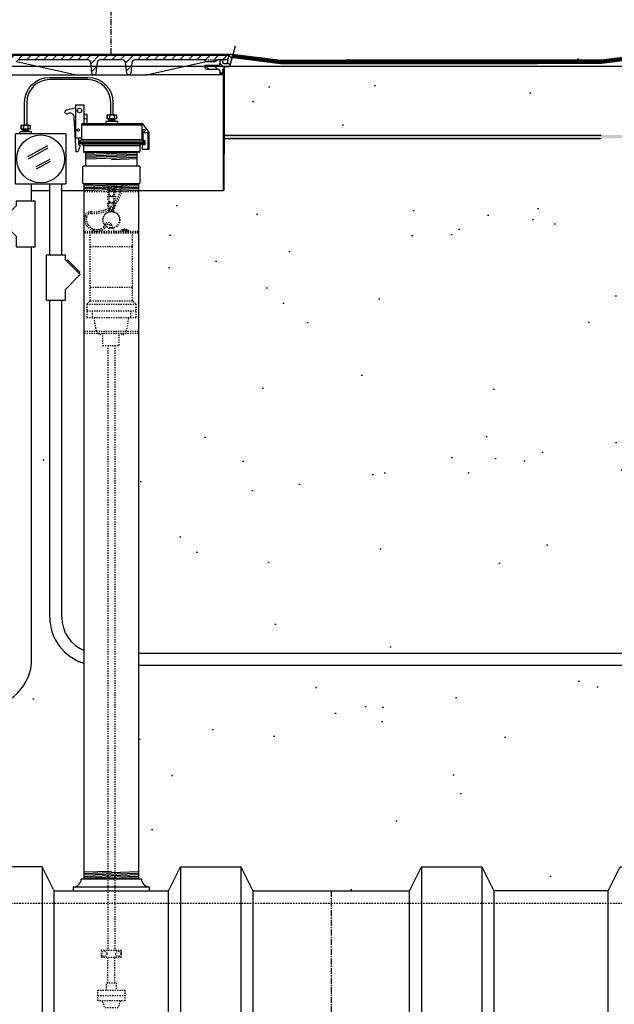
# Model space of a CAD drawing. Extents: x -169 to 6736, y -208 to 3022.
# Tile 115 of 256: x 1621 to 1670, y 342 to 424. Entities that reach past the tile are written whole.
import ezdxf

# ---------------------------------------------------------------- set-up
doc = ezdxf.new("R2010")
doc.units = 0
doc.header["$MEASUREMENT"] = 0
doc.header["$PDSIZE"] = 1
for name, pattern in [('CENTER1', [0.6625, 0.5, -0.075, 0.0125, -0.075]), ('HIDDEN3', [0.1875, 0.125, -0.0625]), ('HIDDEN5', [0.05, 0.025, -0.025])]:
    doc.linetypes.add(name, pattern=pattern)
doc.layers.get('DEFPOINTS').update_dxf_attribs({"linetype": 'CONTINUOUS'})
for name, color, linetype in [('CENTERLINE', 3, 'CENTER1'), ('CONCRETE-HATCH', 2, 'CONTINUOUS'), ('CONDUIT', 2, 'CONTINUOUS'), ('DIM', 3, 'CONTINUOUS'), ('FACE-SEAL-ADAPTOR', 3, 'CONTINUOUS'), ('FREEZE-LINES', 8, 'CONTINUOUS'), ('GALV-4-PIPE', 4, 'CONTINUOUS'), ('J-BOX', 2, 'CONTINUOUS'), ('PEAGRAVEL-HATCH', 3, 'CONTINUOUS'), ('PROBE', 2, 'CONTINUOUS'), ('TANK-BUNG-OPENING-4', 3, 'CONTINUOUS'), ('TANK-MANHOLE-18', 2, 'CONTINUOUS'), ('TANK-MANHOLE-COVER-18', 2, 'CONTINUOUS'), ('TANK-MANHOLE-COVER-HATCH-18', 7, 'CONTINUOUS'), ('TANK-MANHOLE-HATCH-18', 7, 'CONTINUOUS'), ('TANK-SLAB', 6, 'CONTINUOUS'), ('TANK-UST', 5, 'CONTINUOUS'), ('TANK-UST-RIB', 7, 'CONTINUOUS'), ('TLM-CAP', 3, 'CONTINUOUS')]:
    doc.layers.add(name, color=color, linetype=linetype)
doc.styles.add('SIMPLEX', font='simplex')
doc.dimstyles.new('DIM64', dxfattribs={"dimscale": 64, "dimtxt": 0.09375, "dimasz": 0.09375, "dimexe": 0.0625, "dimexo": 0.0625, "dimgap": 0.046875, "dimtad": 1, "dimdec": 4, "dimzin": 3, "dimdsep": 46, "dimlunit": 4, "dimtxsty": 'SIMPLEX', "dimcen": 0, "dimclrd": 256, "dimclre": 256, "dimclrt": 256, "dimadec": 0, "dimazin": 0, "dimtfac": 1, "dimtdec": 4, "dimtmove": 0, "dimatfit": 3, "dimfxl": 1, "dimfrac": 2, "dimtolj": 1, "dimtzin": 0, "dimarcsym": 0})

# ---------------------------------------------------------------- blocks, each defined once
blk = doc.blocks.new('*D17')
at = {"layer": 'DEFPOINTS', "color": 0, "transparency": 16777216}
for p in [(1422.429, 414.289), (2052.154, 410.007), (1422.429, 136.516)]:
    blk.add_point(p, dxfattribs=at)
at = {"layer": 'DIM', "lineweight": -2, "transparency": 16777216}
for p, q in [((1422.429, 410.289), (1422.429, 132.516)), ((2052.154, 406.007), (2052.154, 132.516)), ((2046.154, 136.516), (1428.429, 136.516))]:
    blk.add_line(p, q, dxfattribs=at)
at = {"layer": 'DIM', "transparency": 16777216}
for points in [[(1428.429, 137.516), (1428.429, 135.516), (1422.429, 136.516)], [(2046.154, 137.516), (2046.154, 135.516), (2052.154, 136.516)]]:
    blk.add_solid(points, dxfattribs=at)
at = {"layer": 'DIM', "transparency": 16777216, "insert": (1737.291, 144.087), "char_height": 6, "attachment_point": 5, "style": 'SIMPLEX'}
blk.add_mtext('\\A1;52\'-5 3/4" (F.V. TANK SLAB)', dxfattribs=at)

msp = doc.modelspace()

# ---------------------------------------------------------------- hatches: boundary and pattern name
at = {"layer": 'CONCRETE-HATCH'}
h = msp.add_hatch(dxfattribs=at)
h.set_pattern_fill('AR-CONC', color=256, scale=2.67, style=0)
h.set_pattern_definition([(50, (1546.194, 414.289), (19.1508, -1.6755), [2.0025, -22.0275]), (355, (1546.194, 414.289), (-3.7047, 20.0835), [1.602, -17.622]), (100.451, (1547.79, 414.149), (15.4462, 18.408), [1.7019, -18.7205]), (46.184, (1546.194, 419.629), (28.4953, -4.4194), [3.004, -33.041]), (96.636, (1548.57, 419.26), (24.9555, 26.009), [2.553, -28.081]), (351.184, (1546.194, 419.63), (24.9555, 26.009), [2.403, -26.433]), (21, (1548.864, 418.294), (15.9374, -10.75), [2.0025, -22.0275]), (326, (1548.864, 418.294), (6.4965, 19.3615), [1.602, -17.622]), (71.451, (1550.192, 417.398), (22.434, 8.6116), [1.7019, -18.7205]), (37.5, (1546.194, 414.2886), (0.32467, 8.88827), [0, -17.4084, 0, -17.889, 0, -17.68875]), (7.5, (1546.194, 414.289), (7.02396, 10.5308), [0, -10.1994, 0, -17.0079, 0, -6.74175]), (327.5, (1540.24, 414.2886), (14.25306, -0.6022), [0, -6.675, 0, -20.826, 0, -27.6345]), (317.5, (1537.57, 414.289), (15.5711, 2.6728), [0, -8.6775, 0, -13.8306, 0, -19.6245])])
h.paths.add_polyline_path([(1667.51805, 418.79096), (1668.23348, 419.6672), (1668.23348, 421.21902), (1664.2902, 420.72611), (1638.41718, 420.72611), (1638.20925, 419.94932), (1637.82336, 419.94932), (1637.77853, 419.92254), (1637.75203, 419.87263), (1637.75203, 414.28861), (1669.02599, 414.28861), (1669.02599, 415.964), (1667.51805, 415.964)])
at = {"layer": 'PEAGRAVEL-HATCH'}
h = msp.add_hatch(dxfattribs=at)
h.set_pattern_fill('AR-SAND', color=256, scale=7.5, style=0)
h.set_pattern_definition([(37.5, (569.323, 30.198), (-0.47245, 14.45118), [0, -11.4, 0, -12.75, 0, -12.1875]), (7.5, (569.323, 30.198), (13.27333, 21.1661), [0, -6.15, 0, -10.275, 0, -3.9375]), (327.5, (560.098, 30.198), (23.35606, 0.04244), [0, -3.75, 0, -13.5, 0, -17.625]), (317.5, (560.098, 30.198), (22.54595, 6.58257), [0, -1.875, 0, -8.85, 0, -10.125])])
h.paths.add_polyline_path([(1678.80732, 397.95192), (1674.24819, 399.33855), (1674.16889, 402.82494), (1673.05885, 403.14188), (1673.05885, 413.95761), (1637.65794, 414.06209), (1637.65794, 409.70659), (1630.64769, 409.70659), (1630.64769, 371.25844), (1678.97797, 371.25844)])
h.paths.add_polyline_path([(1678.94818, 370.30176), (1630.56261, 370.29867), (1630.56261, 352.56309), (1631.45296, 351.91005), (1631.45296, 351.55925), (1633.05376, 351.55925), (1634.10236, 353.65645), (1639.05376, 353.55925), (1640.05376, 351.55925), (1653.05376, 351.55925), (1654.05376, 353.55925), (1659.05376, 353.55925), (1660.05376, 351.55925), (1669.55376, 351.55925), (1670.55376, 353.55925), (1675.55376, 353.55925), (1676.55376, 351.55925), (1678.02984, 351.55924), (1678.72564, 353.2784), (1678.36441, 359.1221), (1679.04889, 359.12203)])
h.paths.add_polyline_path([(1711.86302, 397.98375), (1707.34302, 399.34369), (1707.01902, 402.97021), (1706.02982, 403.2003), (1706.02982, 414.12804), (1689.55426, 414.12804), (1689.55426, 403.25428), (1688.73965, 403.06613), (1688.5332, 402.8201), (1688.5332, 401.21886), (1688.29899, 401.21886), (1688.22155, 399.34587), (1683.85452, 398.00535), (1683.77708, 396.81562), (1683.65216, 396.81562), (1683.65216, 371.30176), (1711.92965, 371.30694)])
h.paths.add_polyline_path([(1711.944, 370.30176), (1683.55012, 370.3049), (1683.55377, 359.1221), (1684.24313, 359.1221), (1683.88189, 353.2784), (1684.57824, 351.91004), (1684.57824, 351.55925), (1686.05376, 351.55925), (1687.05376, 353.55925), (1692.05376, 353.55925), (1693.05376, 351.55925), (1702.55376, 351.55925), (1703.55376, 353.55925), (1708.55376, 353.55925), (1709.55376, 351.55925), (1711.01819, 351.55925), (1711.66739, 352.55925), (1711.944, 352.55918)])
h.paths.add_polyline_path([(1739.83168, 409.73965), (1737.97196, 409.73965), (1737.97196, 414.06672), (1722.59511, 414.06672), (1722.59511, 403.25007), (1721.62025, 403.04246), (1721.52437, 401.25377), (1721.20475, 399.33731), (1716.80992, 398.02774), (1716.6452, 396.76607), (1716.6452, 371.30176), (1736.80864, 371.28118), (1739.0752, 372.31454), (1739.83168, 373.89371)])
h.paths.add_polyline_path([(1738.32237, 362.32058), (1741.12897, 364.82693), (1744.1446, 365.09547), (1744.97124, 366.08769), (1744.9542, 409.70253), (1740.83773, 409.70253), (1740.83773, 374.30176), (1739.50146, 370.32906), (1716.64497, 370.30176), (1716.64079, 352.55925), (1716.91739, 352.55925), (1717.56659, 351.91005), (1717.56659, 351.55925), (1719.05376, 351.55925), (1720.05376, 353.55925), (1725.05376, 353.55925), (1726.05376, 351.55925), (1735.55376, 351.55925), (1736.55376, 353.55925), (1737.51571, 353.55925), (1737.51571, 359.08925)])
h = msp.add_hatch(dxfattribs=at)
h.set_pattern_fill('AR-SAND', color=256, scale=7.5, style=0)
h.set_pattern_definition([(37.5, (1500.79, 351.516), (-0.4725, 14.4512), [0, -11.4, 0, -12.75, 0, -12.1875]), (7.5, (1500.79, 351.516), (13.2733, 21.166), [0, -6.15, 0, -10.275, 0, -3.9375]), (327.5, (1491.565, 351.516), (23.3561, 0.0424), [0, -3.75, 0, -13.5, 0, -17.625]), (317.5, (1491.565, 351.516), (22.546, 6.5826), [0, -1.875, 0, -8.85, 0, -10.125])])
h.paths.add_polyline_path([(1626.14769, 370.42256, -0.33231803), (1623.28172, 374.25844), (1623.28172, 400.55842), (1623.00392, 400.55842), (1623.00392, 404.33631), (1623.28172, 404.33631), (1623.28172, 409.69624), (1621.78135, 409.69624), (1621.78135, 408.79076), (1622.05915, 408.79076), (1622.05915, 405.01287), (1621.78135, 405.01287), (1621.78135, 370.77884, -0.41421356), (1617.78135, 366.77884), (1594.60758, 366.77884), (1594.60758, 366.38165), (1594.42196, 366.38165), (1594.42196, 366.42769), (1593.86508, 366.42769), (1593.86508, 366.38165), (1593.35444, 366.34595), (1593.35444, 365.93306), (1593.23069, 365.93306), (1593.23069, 365.03587), (1592.61194, 365.03587), (1592.61194, 359.01592, 0.41421356), (1592.36194, 358.76592), (1592.36194, 357.76592), (1593.23116, 357.76592), (1593.46767, 357.76592), (1592.73114, 356.45069), (1592.73114, 356.05233, -0.41421356), (1592.48114, 355.80233), (1592.34769, 355.80233), (1592.34769, 351.51592), (1600.14769, 351.51592), (1601.14769, 353.51592), (1606.14769, 353.51592), (1607.14769, 351.51592), (1616.64769, 351.51592), (1617.64769, 353.51592), (1622.64769, 353.51592), (1623.64769, 351.51592), (1625.24849, 351.51592), (1625.24849, 351.86672, 0.41421356), (1625.89769, 352.51592), (1626.14769, 352.51592)])
h = msp.add_hatch(dxfattribs=at)
h.set_pattern_fill('AR-SAND', color=256, scale=7.5, style=0)
h.set_pattern_definition([(37.5, (1533.675, 397.031), (-0.4725, 14.4512), [0, -11.4, 0, -12.75, 0, -12.1875]), (7.5, (1533.675, 397.031), (13.2733, 21.166), [0, -6.15, 0, -10.275, 0, -3.9375]), (327.5, (1524.45, 397.031), (23.356, 0.0424), [0, -3.75, 0, -13.5, 0, -17.625]), (317.5, (1524.45, 397.03), (22.546, 6.5826), [0, -1.875, 0, -8.85, 0, -10.125])])
h.paths.add_polyline_path([(1626.14769, 409.69624), (1624.28172, 409.69624), (1624.28172, 404.33631), (1624.55952, 404.33631), (1624.55952, 403.96157), (1624.67738, 403.84371), (1624.75594, 403.92228), (1625.77735, 402.90087), (1625.69878, 402.8223), (1625.81664, 402.70445), (1624.55952, 401.44733), (1624.55952, 400.55842), (1624.28172, 400.55842), (1624.28172, 374.25844, 0.30472654), (1626.14769, 371.48103)])
at = {"layer": 'TANK-MANHOLE-COVER-HATCH-18', "linetype": 'Continuous'}
h = msp.add_hatch(dxfattribs=at)
h.set_pattern_fill('LINE', color=256, scale=4, angle=45, style=0)
h.set_pattern_definition([(45, (-29.2756, -564.00736), (-0.35355339, 0.35355339), [])])
h.paths.add_polyline_path([(1618.6383, 420.91443), (1618.64384, 420.85062), (1618.73576, 420.59877, 0.31505809), (1618.82383, 420.53716), (1619.57592, 420.53716, -0.20068244), (1619.64267, 420.50925), (1619.74221, 420.40834, 0.20068244), (1619.80895, 420.38042), (1620.14876, 420.38042), (1620.48856, 420.38042, 0.20067998), (1620.5553, 420.40834), (1620.65485, 420.50925, -0.20067998), (1620.72159, 420.53716), (1626.44026, 420.53716, -0.38336671), (1626.68885, 420.31372), (1626.78433, 419.42017, 0.38336671), (1626.9397, 419.28052), (1626.96652, 419.28052, 0.38336671), (1627.12189, 419.42017), (1627.21733, 420.31337, -0.38376912), (1627.46631, 420.53716), (1629.32907, 420.53716, -0.38581775), (1629.57963, 420.31159), (1629.67343, 419.42042, 0.38381878), (1629.82882, 419.28052), (1629.85709, 419.28052, 0.38381878), (1630.01248, 419.42042), (1630.10647, 420.31333, -0.38381878), (1630.3551, 420.53716), (1636.07517, 420.53716, -0.20067998), (1636.14191, 420.50925), (1636.24146, 420.40834, 0.20067998), (1636.3082, 420.38042), (1636.648, 420.38042), (1636.98781, 420.38042, 0.20068244), (1637.05455, 420.40834), (1637.15409, 420.50925, -0.20068244), (1637.22083, 420.53716), (1637.97154, 420.53716, 0.31505687), (1638.05961, 420.59877), (1638.15153, 420.85062), (1638.15708, 420.91443), (1628.39838, 420.91443)])
at = {"layer": 'TANK-MANHOLE-HATCH-18', "linetype": 'Continuous'}
h = msp.add_hatch(dxfattribs=at)
h.set_pattern_fill('LINE', color=256, scale=4, angle=135, style=0)
h.set_pattern_definition([(135, (-29.2756, -564.00736), (-0.35355339, -0.35355339), [])])
h.paths.add_polyline_path([(1637.62782, 420.35585), (1637.62167, 420.47781, 0.39953151), (1637.55925, 420.53716), (1637.48023, 420.53716, 0.39923087), (1637.41782, 420.47787), (1637.39838, 420.10025), (1636.17226, 420.10025), (1636.18338, 419.90008, 0.39805028), (1636.37059, 419.72298), (1637.29847, 419.72298, -0.39889443), (1637.4233, 419.60455), (1637.43724, 419.33974, 0.46914088), (1637.51429, 419.28226, 0.45806569), (1637.59118, 419.33747), (1637.62584, 419.72568, -0.38836603), (1637.68809, 419.78262), (1637.74097, 419.78262), (1637.74649, 419.88201, -0.40020821), (1637.84084, 419.97125), (1638.12127, 419.97125, 0.34818324), (1638.24304, 420.06802), (1638.46088, 421.00736), (1638.2778, 421.00736, 0.34699278), (1638.18742, 420.93605), (1638.03784, 420.29476, -0.34858266), (1637.94654, 420.22231), (1637.76827, 420.22231, -0.39953151)])
at = {"layer": 'TANK-SLAB'}
msp.add_hatch(color=256, dxfattribs=at).paths.add_polyline_path([(1674.16207, 414.28861), (1637.73126, 414.28861), (1637.73126, 414.00736), (1674.16207, 414.00736)])

# ---------------------------------------------------------------- linework, layer by layer
at = {"layer": 'CENTERLINE'}
for p, q in [((1628.39144, 421.00736), (1628.39144, 465.14738)), ((1646.64769, 351.51592), (1646.64769, 229.51592))]:
    msp.add_line(p, q, dxfattribs=at)
at = {"layer": 'CONDUIT'}
for p, q in [((1621.78135, 408.79076), (1621.78135, 410.21767)), ((1623.28172, 404.33631), (1623.28172, 410.21767)), ((1624.28172, 404.33631), (1624.28172, 410.21767)), ((1621.78135, 370.77884), (1621.78135, 405.01287)), ((1623.28172, 374.25844), (1623.28172, 400.55842)), ((1624.28172, 374.25844), (1624.28172, 400.55842)), ((1630.64769, 371.25844), (1679.04234, 371.25844)), ((1630.64769, 370.25844), (1679.0421, 370.25844))]:
    msp.add_line(p, q, dxfattribs=at)
for points in [[(1620.50355, 408.41602), (1619.24643, 407.1589), (1620.50355, 405.90179), (1620.50355, 405.01287), (1622.05915, 405.01287), (1622.05915, 408.79076), (1620.50355, 408.79076)], [(1624.55952, 403.96157), (1625.81664, 402.70445), (1624.55952, 401.44733), (1624.55952, 400.55842), (1623.00392, 400.55842), (1623.00392, 404.33631), (1624.55952, 404.33631)]]:
    msp.add_lwpolyline(points, close=True, dxfattribs=at)
msp.add_lwpolyline([(1624.67738, 403.84371), (1624.75594, 403.92228), (1625.77735, 402.90087), (1625.69878, 402.8223)], dxfattribs=at)
for centre, radius, start, end in [((1627.28172, 374.25844), 4, 180, 253.5303099), ((1627.28172, 374.25844), 3, 180, 247.7894801), ((1617.78135, 370.77884), 4, 270, 0)]:
    msp.add_arc(centre, radius, start, end, dxfattribs=at)
at = {"layer": 'DEFPOINTS'}
for points in [[(1638.66835, 421.66444), (1638.20925, 419.94932), (1637.82336, 419.94932), (1637.77853, 419.92254), (1637.75203, 419.87263), (1637.75203, 412.74358)], [(1638.67459, 421.66444), (1638.2155, 419.94932), (1637.82961, 419.94932), (1637.78477, 419.92254), (1637.75827, 419.87263), (1637.75827, 412.74358)], [(1638.67459, 421.66444), (1638.2155, 419.94932), (1637.82961, 419.94932), (1637.78477, 419.92254), (1637.75827, 419.87263), (1637.75827, 412.74358)]]:
    msp.add_lwpolyline(points, dxfattribs=at)
at = {"layer": 'FACE-SEAL-ADAPTOR'}
for p, q in [((1626.27269, 411.73593), (1626.27269, 412.86156)), ((1630.52269, 412.86156), (1630.52269, 411.73593))]:
    msp.add_line(p, q, dxfattribs=at)
at = {"layer": 'FACE-SEAL-ADAPTOR', "color": 7}
for p, q in [((1628.39769, 412.86156), (1626.27269, 412.78999)), ((1630.52269, 412.80807), (1626.27269, 412.66492)), ((1630.52269, 412.683), (1626.27269, 412.53984)), ((1630.52269, 412.55793), (1626.27269, 412.41477)), ((1630.52269, 412.43286), (1626.27269, 412.2897)), ((1630.52269, 412.30779), (1628.39769, 412.23621))]:
    msp.add_line(p, q, dxfattribs=at)
at = {"layer": 'FACE-SEAL-ADAPTOR'}
msp.add_lwpolyline([(1626.09908, 410.23593, -0.41421356), (1626.03658, 410.29843), (1626.03658, 411.67343, -0.41421356), (1626.09908, 411.73593), (1630.6963, 411.73593, -0.41421356), (1630.7588, 411.67343), (1630.7588, 410.29843, -0.41421356), (1630.6963, 410.23593)], format="xyb", close=True, dxfattribs=at)
at = {"layer": 'FREEZE-LINES', "linetype": 'Continuous'}
msp.add_line((1130.21218, 420.00736), (1904.5822, 420.00736), dxfattribs=at)
at = {"layer": 'GALV-4-PIPE', "color": 7}
for p, q in [((1628.39769, 410.23593), (1626.14769, 410.16014)), ((1630.64769, 410.18664), (1626.14769, 410.03507)), ((1630.64769, 410.06157), (1626.14769, 409.91)), ((1630.64769, 409.9365), (1626.14769, 409.78493)), ((1630.64769, 409.81143), (1626.14769, 409.65985)), ((1630.64769, 409.68636), (1628.27269, 409.60636)), ((1628.39769, 353.14545), (1626.14769, 353.06967)), ((1630.64769, 353.09617), (1626.14769, 352.94459)), ((1630.64769, 352.9711), (1626.14769, 352.81952)), ((1630.64769, 352.84603), (1626.14769, 352.69445)), ((1630.64769, 352.72096), (1626.14769, 352.56938)), ((1630.64769, 352.59589), (1628.27269, 352.51589))]:
    msp.add_line(p, q, dxfattribs=at)
at = {"layer": 'GALV-4-PIPE'}
msp.add_lwpolyline([(1630.64769, 352.51592), (1630.64769, 352.51592), (1626.14769, 352.51592), (1626.14769, 352.51592), (1626.14769, 410.23593), (1630.64769, 410.23593)], close=True, dxfattribs=at)
at = {"layer": 'J-BOX', "color": 7}
for p, q in [((1621.46736, 412.50494), (1623.11975, 413.41029)), ((1621.51293, 412.32357), (1623.16532, 413.22893)), ((1622.16828, 411.67628), (1623.30764, 412.30054)), ((1622.17957, 411.49492), (1623.33748, 412.12933))]:
    msp.add_line(p, q, dxfattribs=at)
at = {"layer": 'J-BOX'}
msp.add_lwpolyline([(1620.43716, 410.27322), (1620.43716, 414.35086, -0.41421356), (1620.49272, 414.40641), (1624.57035, 414.40641, -0.41421356), (1624.62591, 414.35086), (1624.62591, 410.27322, -0.41421356), (1624.57035, 410.21767), (1620.49272, 410.21767, -0.41421356)], format="xyb", close=True, dxfattribs=at)
msp.add_circle((1622.53153, 412.31204), 1.98948, dxfattribs=at)
at = {"layer": 'PROBE'}
for p, q in [((1628.19502, 415.42031), (1628.19502, 415.63153)), ((1628.52815, 415.98172), (1628.52815, 415.98172)), ((1628.52815, 415.98172), (1628.52815, 415.98172)), ((1628.68387, 415.42031), (1628.68387, 415.63153)), ((1621.04702, 414.56392), (1621.04702, 414.77513)), ((1621.38014, 415.12532), (1621.38014, 415.12532)), ((1621.38014, 415.12532), (1621.38014, 415.12532)), ((1621.53586, 414.56392), (1621.53586, 414.77513))]:
    msp.add_line(p, q, dxfattribs=at)
at = {"layer": 'PROBE', "color": 7}
for p, q in [((1628.68387, 415.52592), (1628.19502, 415.52592)), ((1621.53586, 414.66952), (1621.04702, 414.66952))]:
    msp.add_line(p, q, dxfattribs=at)
at = {"layer": 'PROBE', "color": 1, "linetype": 'HIDDEN5'}
for p, q in [((1626.14769, 409.94064), (1630.64769, 409.94064)), ((1628.04109, 410.23573), (1628.1877, 409.64333)), ((1628.04109, 409.77073), (1628.1877, 409.17834)), ((1628.10935, 409.78762), (1628.24273, 409.24865)), ((1628.11348, 410.23593), (1628.24273, 409.71365)), ((1628.20114, 407.92763), (1628.20114, 410.09588)), ((1628.24273, 409.71365), (1628.55264, 409.71365)), ((1628.68189, 410.23593), (1628.55264, 409.71365)), ((1628.68602, 409.78762), (1628.55264, 409.24865)), ((1628.59424, 407.92763), (1628.59424, 410.09588)), ((1628.75428, 410.23573), (1628.60768, 409.64333)), ((1628.75428, 409.77073), (1628.60768, 409.17834)), ((1626.14769, 409.59158), (1630.64769, 409.59158)), ((1628.04109, 409.2293), (1628.1877, 408.6369)), ((1628.10935, 409.24619), (1628.24273, 408.70721)), ((1628.1877, 409.64333), (1628.60768, 409.64333)), ((1628.1877, 409.17834), (1628.60768, 409.17834)), ((1628.24273, 409.24865), (1628.55264, 409.24865)), ((1628.68602, 409.24619), (1628.55264, 408.70721)), ((1628.75428, 409.2293), (1628.60768, 408.6369)), ((1628.04109, 408.64964), (1628.1877, 408.05725)), ((1628.10935, 408.66653), (1628.24273, 408.12756)), ((1628.1877, 408.6369), (1628.60768, 408.6369)), ((1628.1877, 408.05725), (1628.60768, 408.05725)), ((1628.24273, 408.70721), (1628.55264, 408.70721)), ((1628.24273, 408.12756), (1628.55264, 408.12756)), ((1628.68602, 408.66653), (1628.55264, 408.12756)), ((1628.75428, 408.64964), (1628.60768, 408.05725)), ((1626.89933, 406.49883), (1626.89933, 406.29843)), ((1627.4414, 406.48318), (1627.4414, 406.29843)), ((1628.20114, 406.54941), (1628.59424, 406.54941)), ((1628.20114, 406.29843), (1628.20114, 406.54941)), ((1628.59424, 406.29843), (1628.59424, 406.54941)), ((1626.14769, 406.29843), (1630.64769, 406.29843)), ((1626.14769, 406.22811), (1630.64769, 406.22811)), ((1626.14769, 406.1578), (1630.64769, 406.1578)), ((1626.65017, 400.5328), (1626.65017, 406.1578)), ((1630.1452, 400.5328), (1630.1452, 406.1578)), ((1626.65017, 405.0328), (1630.1452, 405.0328)), ((1626.65017, 401.6578), (1630.1452, 401.6578)), ((1626.36892, 400.25155), (1626.65017, 400.5328)), ((1626.36892, 400.25155), (1626.36892, 399.12655)), ((1626.36892, 400.25155), (1630.42645, 400.25155)), ((1626.65017, 400.5328), (1630.1452, 400.5328)), ((1630.42645, 400.25155), (1630.1452, 400.5328)), ((1630.42645, 400.25155), (1630.42645, 399.12655)), ((1626.36892, 399.68905), (1630.42645, 399.68905)), ((1626.36892, 399.12655), (1630.42645, 399.12655)), ((1626.79965, 399.68905), (1626.79965, 399.12655)), ((1629.99573, 399.68905), (1629.99573, 399.12655)), ((1626.14769, 398.00155), (1630.64769, 398.00155)), ((1626.14769, 397.84849), (1630.64769, 397.84849)), ((1627.67398, 397.84849), (1627.67398, 396.82573)), ((1629.05246, 396.82573), (1629.05246, 397.84849)), ((1627.67398, 396.82573), (1629.05246, 396.82573)), ((1628.11644, 343.87874), (1628.11644, 346.01902)), ((1628.67894, 343.87874), (1628.67894, 346.01902)), ((1627.27269, 342.84252), (1629.52269, 342.84252))]:
    msp.add_line(p, q, dxfattribs=at)
at = {"layer": 'PROBE'}
msp.add_lwpolyline([(1628.3457, 415.98172), (1628.3457, 416.99003, 0.41421356), (1626.43945, 418.89628), (1623.28639, 418.89628, 0.41421356), (1621.38014, 416.99003), (1621.38014, 415.12532), (1621.19264, 415.12532), (1621.19264, 416.99003, -0.41421356), (1623.28639, 419.08378), (1626.43945, 419.08378, -0.41421356), (1628.5332, 416.99003), (1628.5332, 415.98172)], format="xyb", close=True, dxfattribs=at)
for points in [[(1628.92619, 415.26281), (1628.92619, 415.42031), (1627.94261, 415.42031), (1627.94261, 415.26281)], [(1621.77819, 414.40641), (1621.77819, 414.56392), (1620.7946, 414.56392), (1620.7946, 414.40641)]]:
    msp.add_lwpolyline(points, dxfattribs=at)
at = {"layer": 'PROBE', "color": 7}
for points in [[(1628.08544, 415.98172, 0.41421356), (1628.05419, 415.95047), (1628.05419, 415.66278, 0.41421356), (1628.08544, 415.63153)], [(1628.21304, 415.98172, -0.41421356), (1628.24429, 415.95047), (1628.24429, 415.66278, -0.41421356), (1628.21304, 415.63153)], [(1628.27554, 415.98172, 0.41421356), (1628.24429, 415.95047), (1628.24429, 415.66278, 0.41421356), (1628.27554, 415.63153)], [(1628.59326, 415.98172, -0.41421356), (1628.62451, 415.95047), (1628.62451, 415.66278, -0.41421356), (1628.59326, 415.63153)], [(1628.65576, 415.98172, 0.41421356), (1628.62451, 415.95047), (1628.62451, 415.66278, 0.41421356), (1628.65576, 415.63153)], [(1628.78336, 415.98172, -0.41421356), (1628.81461, 415.95047), (1628.81461, 415.66278, -0.41421356), (1628.78336, 415.63153)], [(1620.93743, 415.12532, 0.41421356), (1620.90618, 415.09407), (1620.90618, 414.80638, 0.41421356), (1620.93743, 414.77513)], [(1621.06504, 415.12532, -0.41421356), (1621.09629, 415.09407), (1621.09629, 414.80638, -0.41421356), (1621.06504, 414.77513)], [(1621.12754, 415.12532, 0.41421356), (1621.09629, 415.09407), (1621.09629, 414.80638, 0.41421356), (1621.12754, 414.77513)], [(1621.44525, 415.12532, -0.41421356), (1621.4765, 415.09407), (1621.4765, 414.80638, -0.41421356), (1621.44525, 414.77513)], [(1621.50775, 415.12532, 0.41421356), (1621.4765, 415.09407), (1621.4765, 414.80638, 0.41421356), (1621.50775, 414.77513)], [(1621.63536, 415.12532, -0.41421356), (1621.66661, 415.09407), (1621.66661, 414.80638, -0.41421356), (1621.63536, 414.77513)]]:
    msp.add_lwpolyline(points, format="xyb", dxfattribs=at)
at = {"layer": 'PROBE'}
for points in [[(1628.05419, 415.98172), (1628.81461, 415.98172), (1628.81461, 415.63153), (1628.05419, 415.63153)], [(1620.90618, 415.12532), (1621.66661, 415.12532), (1621.66661, 414.77513), (1620.90618, 414.77513)]]:
    msp.add_lwpolyline(points, close=True, dxfattribs=at)
at = {"layer": 'PROBE', "color": 1, "linetype": 'HIDDEN5', "flags": 128}
for points in [[(1628.11644, 396.82573), (1628.11644, 391.15849), (1628.11644, 361.49777), (1628.11644, 346.58152)], [(1628.67894, 396.82573), (1628.67894, 391.87131), (1628.67894, 362.21058), (1628.67894, 346.58152)], [(1627.99443, 343.28025), (1627.99443, 343.87874), (1628.80094, 343.87874), (1628.80094, 343.28025)], [(1629.14318, 342.40479), (1628.94197, 341.8063), (1627.85341, 341.8063), (1627.65219, 342.40479)]]:
    msp.add_lwpolyline(points, dxfattribs=at)
at = {"layer": 'PROBE', "color": 1, "linetype": 'HIDDEN5'}
for points in [[(1627.55394, 346.58152), (1627.55394, 346.01902), (1629.24144, 346.01902), (1629.24144, 346.58152)], [(1627.27269, 343.28025), (1629.52269, 343.28025), (1629.52269, 342.40479), (1627.27269, 342.40479)]]:
    msp.add_lwpolyline(points, close=True, dxfattribs=at)
for centre, radius in [((1628.39769, 407.25253), 0.70313), ((1628.39769, 407.25253), 0.68766), ((1627.81898, 346.30027), 0.2105), ((1628.97639, 346.30027), 0.2105)]:
    msp.add_circle(centre, radius, dxfattribs=at)
at = {"layer": 'PROBE', "linetype": 'Continuous'}
for centre in [(1628.08544, 415.66278), (1620.93743, 414.80638)]:
    msp.add_arc(centre, 0.03125, 180, 270, dxfattribs=at)
at = {"layer": 'PROBE', "color": 1, "linetype": 'HIDDEN5'}
for centre, radius, start, end in [((1626.60919, 410.22788), 2.5845, 313.0537162, 357.0595303), ((1626.60919, 410.22788), 2.72513, 313.0537162, 357.2113908), ((1626.85292, 410.8272), 3.05642, 267.6955066, 301.4346952), ((1626.85292, 410.8272), 2.91579, 267.6955066, 301.4346952), ((1627.16379, 407.33657), 0.98732, 167.2978266, 215.5352968), ((1626.66314, 407.444), 0.47534, 81.2224854, 166.6608814), ((1627.16379, 407.33657), 0.8467, 167.2978266, 215.7718683), ((1626.66314, 407.444), 0.33471, 81.2224854, 166.6608814), ((1627.19459, 407.29804), 0.99122, 212.6867901, 310.7212463), ((1627.19459, 407.29804), 0.85059, 212.451225, 310.7212463), ((1627.32897, 406.96047), 0.51782, 322.459505, 343.0025876), ((1628.1291, 406.6923), 0.32712, 32.9116577, 156.0575829), ((1627.32897, 406.96047), 0.65844, 321.0786875, 343.0025876), ((1628.1291, 406.6923), 0.1865, 32.9116577, 156.0575829), ((1627.84205, 406.56021), 0.50128, 359.1085406, 27.7518861), ((1627.84205, 406.56021), 0.64191, 359.1085406, 27.7518861), ((1629.48792, 405.97924), 0.49953, 39.7149598, 140.1481088), ((1629.48792, 405.97924), 0.42965, 47.9795125, 132.0204875), ((1629.48792, 405.97924), 0.38014, 57.1049702, 122.8950298), ((1631.49233, 399.32237), 4.52778, 182.5139258, 196.977501), ((1625.30304, 399.32237), 4.52778, 343.022499, 357.4860742), ((1627.44426, 397.89422), 0.16284, 195.9919833, 340.913534), ((1629.35111, 397.89422), 0.16284, 199.086466, 344.0080167)]:
    msp.add_arc(centre, radius, start, end, dxfattribs=at)
at = {"layer": 'TANK-BUNG-OPENING-4', "linetype": 'Continuous'}
msp.add_line((1625.24849, 351.86672), (1631.54689, 351.86672), dxfattribs=at)
msp.add_lwpolyline([(1625.24849, 351.51592), (1625.24849, 351.86672, 0.41421356), (1625.89769, 352.51592), (1630.89769, 352.51592, 0.41421356), (1631.54689, 351.86672), (1631.54689, 351.51592)], format="xyb", dxfattribs=at)
at = {"layer": 'TANK-MANHOLE-18', "color": 7, "linetype": 'Continuous'}
for p, q in [((1618.53006, 421.00736), (1638.2778, 421.00736)), ((1619.28187, 419.28052), (1625.54935, 419.28052)), ((1637.51489, 419.28052), (1631.24665, 419.28052)), ((1621.78135, 409.69624), (1623.28172, 409.69624)), ((1624.28172, 409.69624), (1626.14769, 409.69624)), ((1630.64769, 409.69624), (1637.68896, 409.69624))]:
    msp.add_line(p, q, dxfattribs=at)
at = {"layer": 'TANK-MANHOLE-18', "color": 5, "linetype": 'Continuous'}
msp.add_line((1637.48021, 420.53716), (1637.55789, 420.53716), dxfattribs=at)
at = {"layer": 'TANK-MANHOLE-18', "linetype": 'Continuous'}
msp.add_lwpolyline([(1637.55925, 420.53716, -0.39953151), (1637.62167, 420.47781), (1637.62782, 420.35585, 0.39953151), (1637.76827, 420.22231), (1637.94654, 420.22231, 0.34858266), (1638.03784, 420.29476), (1638.18718, 420.93502, -0.35017412), (1638.2778, 421.00736), (1638.46088, 421.00736), (1638.24312, 420.06835, -0.3489397), (1638.12127, 419.97125), (1637.84084, 419.97125, 0.39805274), (1637.74653, 419.8827), (1637.74097, 419.78262), (1637.68809, 419.78262, 0.38836603), (1637.62584, 419.72568), (1637.59118, 419.33747, -0.38836603), (1637.52893, 419.28052), (1637.49965, 419.28052, -0.39889443), (1637.43724, 419.33974), (1637.4233, 419.60455, 0.39889443), (1637.29847, 419.72298), (1636.37059, 419.72298, -0.39805028), (1636.18338, 419.90008), (1636.17226, 420.10025), (1637.39838, 420.10025), (1637.41782, 420.47787, -0.39923087), (1637.48023, 420.53716)], format="xyb", close=True, dxfattribs=at)
msp.add_lwpolyline([(1637.6952, 419.74933), (1637.74375, 419.74933), (1637.74375, 409.69624), (1637.6952, 409.69624), (1637.6952, 419.78262)], dxfattribs=at)
at = {"layer": 'TANK-MANHOLE-COVER-18', "linetype": 'Continuous'}
for p, q in [((1636.31373, 420.53716), (1636.07517, 420.53716)), ((1636.40944, 420.53716), (1636.50514, 420.53716)), ((1636.60085, 420.53716), (1636.69655, 420.53716)), ((1636.79087, 420.53716), (1636.88657, 420.53716)), ((1636.98228, 420.53716), (1637.22083, 420.53716))]:
    msp.add_line(p, q, dxfattribs=at)
msp.add_lwpolyline([(1618.6383, 420.91443), (1628.39838, 420.91443)], dxfattribs=at)
at = {"layer": 'TANK-MANHOLE-COVER-18', "color": 1, "linetype": 'Continuous'}
msp.add_lwpolyline([(1620.52136, 420.3875), (1625.49531, 419.28643, 0.0545173), (1625.54935, 419.28052), (1631.24665, 419.28052, 0.05450917), (1631.30067, 419.28643), (1636.2754, 420.3875)], format="xyb", dxfattribs=at)
at = {"layer": 'TANK-MANHOLE-COVER-18', "linetype": 'Continuous'}
msp.add_lwpolyline([(1628.39838, 420.91443), (1638.15708, 420.91443), (1638.15153, 420.85062), (1638.05961, 420.59877, -0.31505687), (1637.97154, 420.53716), (1637.22083, 420.53716, 0.20068244), (1637.15409, 420.50925), (1637.05455, 420.40834, -0.20068244), (1636.98781, 420.38042), (1636.648, 420.38042), (1636.3082, 420.38042, -0.20067998), (1636.24146, 420.40834), (1636.14191, 420.50925, 0.20067998), (1636.07517, 420.53716), (1630.3551, 420.53716, 0.38381878), (1630.10647, 420.31333), (1630.01248, 419.42042, -0.38381878), (1629.85709, 419.28052), (1629.82882, 419.28052, -0.38381878), (1629.67343, 419.42042), (1629.57944, 420.31333, 0.38381878), (1629.32907, 420.53716), (1627.46631, 420.53716, 0.38336671), (1627.21737, 420.31372), (1627.12189, 419.42017, -0.38336671), (1626.96652, 419.28052), (1626.9397, 419.28052, -0.38336671), (1626.78433, 419.42017), (1626.68885, 420.31372, 0.38336671), (1626.44026, 420.53716), (1620.72159, 420.53716, 0.20067998)], format="xyb", dxfattribs=at)
at = {"layer": 'TANK-SLAB'}
for p, q in [((1637.7375, 414.28861), (1669.04769, 414.28861)), ((1637.7375, 414.00736), (1669.04769, 414.00736))]:
    msp.add_line(p, q, dxfattribs=at)
at = {"layer": 'TANK-SLAB', "const_width": 0.3}
msp.add_lwpolyline([(1638.46088, 420.86725), (1642.46088, 420.36725), (1669.05642, 420.36725), (1673.05642, 420.86725)], dxfattribs=at)
at = {"layer": 'TANK-SLAB'}
for points in [[(1638.46088, 421.00736), (1642.46088, 420.50736), (1663.69336, 420.50736)], [(1638.47583, 420.72205), (1642.44337, 420.22611), (1663.75859, 420.22611)], [(1673.04146, 420.72205), (1669.07393, 420.22611), (1647.75871, 420.22611)], [(1673.05642, 421.00736), (1669.05642, 420.50736), (1647.82393, 420.50736)]]:
    msp.add_lwpolyline(points, dxfattribs=at)
at = {"layer": 'TANK-UST'}
for p, q in [((1623.64769, 351.51592), (1633.14769, 351.51592)), ((1640.14769, 351.51592), (1653.14769, 351.51592)), ((1669.64769, 351.51592), (1660.14769, 351.51592))]:
    msp.add_line(p, q, dxfattribs=at)
at = {"layer": 'TANK-UST', "color": 2, "linetype": 'HIDDEN3'}
msp.add_lwpolyline([(1677.1452, 230.51592), (1632.93813, 230.51592), (1631.43813, 231.51592), (1625.43813, 231.51592), (1623.93813, 230.51592), (1583.14769, 230.51592), (1581.64769, 231.51592), (1559.64769, 231.51592), (1558.14769, 230.51592), (1534.12834, 230.51592), (1529.63514, 230.51592, -0.9539575), (1529.63514, 350.51592), (1534.12834, 350.51592), (1759.12834, 350.51592)], format="xyb", dxfattribs=at)
at = {"layer": 'TANK-UST-RIB', "color": 7}
for p, q in [((1622.64769, 353.51592), (1622.64769, 227.51592)), ((1634.14769, 353.51592), (1634.14769, 227.51592)), ((1639.14769, 353.51592), (1639.14769, 227.51592)), ((1654.14769, 353.51592), (1654.14769, 227.51592)), ((1659.14769, 353.51592), (1659.14769, 227.51592))]:
    msp.add_line(p, q, dxfattribs=at)
at = {"layer": 'TANK-UST-RIB', "color": 5}
for p, q in [((1633.14769, 351.51592), (1634.14769, 353.51592)), ((1634.14769, 353.51592), (1639.14769, 353.51592)), ((1639.14769, 353.51592), (1640.14769, 351.51592)), ((1633.14769, 229.51592), (1633.14769, 351.51592)), ((1640.14769, 351.51592), (1640.14769, 229.51592))]:
    msp.add_line(p, q, dxfattribs=at)
for points in [[(1617.64769, 227.51592), (1622.64769, 227.51592), (1623.64769, 229.51592), (1623.64769, 351.51592), (1622.64769, 353.51592), (1617.64769, 353.51592), (1616.64769, 351.51592), (1616.64769, 229.51592)], [(1659.14769, 227.51592), (1654.14769, 227.51592), (1653.14769, 229.51592), (1653.14769, 351.51592), (1654.14769, 353.51592), (1659.14769, 353.51592), (1660.14769, 351.51592), (1660.14769, 229.51592)], [(1675.64769, 227.51592), (1670.64769, 227.51592), (1669.64769, 229.51592), (1669.64769, 351.51592), (1670.64769, 353.51592), (1675.64769, 353.51592), (1676.64769, 351.51592), (1676.64769, 229.51592)]]:
    msp.add_lwpolyline(points, close=True, dxfattribs=at)
at = {"layer": 'TLM-CAP'}
for p, q in [((1625.41502, 416.533), (1624.65282, 416.34956)), ((1625.41502, 416.79906), (1626.10252, 416.79906)), ((1625.41502, 416.79906), (1625.41502, 414.04906)), ((1626.10252, 416.79906), (1626.10252, 415.26281)), ((1624.8601, 416.09597), (1624.72186, 416.0627)), ((1625.47752, 412.90156), (1625.32228, 415.75177)), ((1626.10252, 416.02781), (1626.35252, 416.02781)), ((1626.35252, 416.02781), (1626.35252, 415.26281)), ((1625.91127, 415.13781), (1625.91127, 413.92406)), ((1626.03627, 415.26281), (1630.90373, 415.26281)), ((1630.91877, 415.13781), (1630.91877, 413.86156)), ((1631.51331, 414.56442), (1631.00201, 415.21505)), ((1625.41502, 414.04906), (1625.91127, 414.04906)), ((1625.66502, 414.04906), (1625.66502, 413.47531)), ((1625.66502, 413.73656), (1625.86814, 413.86156)), ((1625.66502, 413.73656), (1625.66502, 413.61156)), ((1625.66502, 413.73656), (1631.16502, 413.73656)), ((1630.96191, 413.86156), (1625.86814, 413.86156)), ((1630.91877, 414.49781), (1631.47752, 414.49781)), ((1630.91877, 413.86156), (1631.10252, 413.86156)), ((1631.16502, 413.73656), (1630.96191, 413.86156)), ((1631.01252, 414.49781), (1631.01252, 413.86156)), ((1631.16502, 413.79906), (1631.16502, 413.47531)), ((1631.16502, 413.73656), (1631.16502, 413.61156)), ((1631.54002, 414.43531), (1631.54002, 414.48718)), ((1631.54002, 413.15531), (1631.54002, 414.43531)), ((1625.79002, 413.35031), (1625.60252, 412.90156)), ((1625.66502, 413.61156), (1631.16502, 413.61156)), ((1625.66502, 413.47531), (1625.79002, 413.47531)), ((1625.79002, 413.47531), (1625.79002, 413.35031)), ((1626.07125, 413.42406), (1626.07125, 412.92406)), ((1630.7588, 413.42406), (1630.7588, 412.92406)), ((1630.94627, 413.47531), (1630.94627, 413.15531)), ((1631.16502, 413.47531), (1630.94627, 413.47531)), ((1631.47752, 413.09281), (1631.00877, 413.09281)), ((1625.60252, 412.90156), (1625.47789, 412.89478)), ((1630.6963, 412.86156), (1626.13375, 412.86156)), ((1626.27269, 412.86156), (1630.52269, 412.86156))]:
    msp.add_line(p, q, dxfattribs=at)
at = {"layer": 'TLM-CAP', "color": 1}
for p, q in [((1626.35252, 415.64531), (1626.10252, 415.64531)), ((1625.91127, 415.13781), (1630.91877, 415.13781)), ((1625.91127, 413.92406), (1630.91877, 413.92406)), ((1631.01252, 414.49781), (1631.01252, 413.86156)), ((1631.44627, 413.09281), (1631.44627, 414.49781)), ((1625.93064, 413.54906), (1630.89941, 413.54906)), ((1626.07125, 413.42406), (1630.7588, 413.42406)), ((1626.07125, 412.92406), (1630.7588, 412.92406))]:
    msp.add_line(p, q, dxfattribs=at)
at = {"layer": 'TLM-CAP', "color": 7}
for centre, radius in [((1625.75877, 416.33661), 0.1875), ((1625.66315, 414.71844), 0.09375), ((1631.10627, 414.68531), 0.09375)]:
    msp.add_circle(centre, radius, dxfattribs=at)
at = {"layer": 'TLM-CAP'}
for centre, radius, start, end in [((1624.68734, 416.20613), 0.14753, 103.5314968, 283.5314968), ((1624.94784, 415.73138), 0.375, 3.1176047, 103.5314968), ((1626.03627, 415.13781), 0.125, 90, 180), ((1630.79377, 415.13781), 0.125, 0, 90), ((1630.90373, 415.13781), 0.125, 38.1619384, 90), ((1631.41502, 414.48718), 0.125, 0, 38.1619384), ((1631.10252, 413.79906), 0.0625, 0, 90), ((1631.47752, 414.43531), 0.0625, 0, 90), ((1625.93064, 413.61156), 0.0625, 180, 270), ((1625.94625, 413.42406), 0.125, 0, 90), ((1626.13375, 412.92406), 0.0625, 180, 270), ((1630.6963, 412.92406), 0.0625, 270, 0), ((1630.8838, 413.42406), 0.125, 90, 180), ((1630.89941, 413.61156), 0.0625, 270, 0), ((1631.00877, 413.15531), 0.0625, 180, 270), ((1631.47752, 413.15531), 0.0625, 270, 0)]:
    msp.add_arc(centre, radius, start, end, dxfattribs=at)

# ---------------------------------------------------------------- dimensions: what is measured, and where the dimension line sits
at = {"layer": 'DIM'}
dim = msp.add_linear_dim(base=(1422.42894, 136.51592), p1=(2052.15406, 410.00736), p2=(1422.42894, 414.28861), angle=180, text='<> (F.V. TANK SLAB)', dimstyle='DIM64', dxfattribs=at)
dim.commit()
dim.dimension.update_dxf_attribs({"geometry": '*D17', "text_midpoint": (1737.2915, 144.08735)})

doc.saveas('drawing.dxf')
